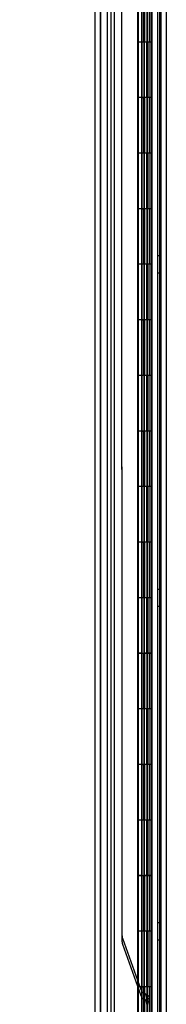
# Model space of a CAD drawing. Header units: inches. Extents: x 1 to 359, y -2 to 239.
# Tile 73 of 83: x 198.15 to 200.79, y 110.86 to 128.57. Entities that reach past the tile are written whole.
import ezdxf
from ezdxf.enums import TextEntityAlignment as Align
from ezdxf.lldxf.tags import DXFTag

# ---------------------------------------------------------------- set-up
doc = ezdxf.new("R2010")
doc.units = ezdxf.units.IN
doc.header["$MEASUREMENT"] = 0
for name, color, linetype in [('COM54746-60', 7, 'Continuous'), ('COM70220', 7, 'Continuous'), ('COM70739-9', 7, 'Continuous'), ('COM70839-3', 7, 'Continuous'), ('COM71196-8', 7, 'Continuous'), ('COM71301-3', 7, 'Continuous'), ('Default', 7, 'Continuous')]:
    doc.layers.add(name, color=color, linetype=linetype)
doc.styles.add('SEACAD_Times_New_Roman', font='times.ttf')
tags = doc.linetypes.add('HIDDEN2', pattern=[0.1875, 0.125, -0.0625]).pattern_tags.tags
tags[6:7] = [DXFTag(74, 4), DXFTag(75, 0), DXFTag(340, '0'), DXFTag(46, 0.0), DXFTag(50, 0.0), DXFTag(44, 0.0), DXFTag(45, 0.0)]
tags[4:5] = [DXFTag(74, 4), DXFTag(75, 0), DXFTag(340, '0'), DXFTag(46, 0.0), DXFTag(50, 0.0), DXFTag(44, 0.0), DXFTag(45, 0.0)]
doc.dimstyles.new('HAMMOND_(STH_-_540x360)', dxfattribs={"dimtxt": 2, "dimasz": 2.5, "dimexe": 1, "dimexo": 1, "dimgap": 0.5, "dimtad": 0, "dimtih": 1, "dimtoh": 1, "dimzin": 0, "dimdsep": 46, "dimtxsty": 'SEACAD_Times_New_Roman', "dimblk1": '_SE_FILLED', "dimblk2": '_SE_FILLED', "dimsah": 1, "dimcen": 1, "dimadec": 0, "dimazin": 0, "dimtfac": 0.8, "dimtofl": 0, "dimtmove": 0, "dimatfit": 3, "dimfxl": 1, "dimtolj": 1, "dimtzin": 0, "dimarcsym": 0})

# ---------------------------------------------------------------- blocks, each defined once
blk = doc.blocks.new('SE4')
at = {"layer": 'COM54746-60', "color": 7, "linetype": 'HIDDEN2'}
for p, q in [((199.792, 139.173), (199.792, 79.173)), ((200.633, 139.173), (200.633, 79.173)), ((200.347, 138.173), (200.347, 79.173)), ((200.447, 79.173), (200.447, 138.173)), ((200.342, 129.173), (200.342, 128.173)), ((200.386, 128.173), (200.386, 129.172)), ((200.392, 128.173), (200.392, 129.172)), ((200.397, 129.173), (200.397, 128.173)), ((200.438, 129.173), (200.438, 128.173)), ((200.452, 128.173), (200.452, 129.172)), ((200.514, 128.173), (200.514, 129.172)), ((200.523, 129.173), (200.523, 128.173)), ((200.527, 128.173), (200.527, 129.173)), ((200.532, 128.173), (200.532, 129.173)), ((200.342, 128.173), (200.342, 127.172)), ((200.386, 128.173), (200.386, 127.172)), ((200.392, 128.173), (200.392, 127.172)), ((200.397, 127.173), (200.397, 128.173)), ((200.438, 127.173), (200.438, 128.173)), ((200.452, 127.172), (200.452, 128.173)), ((200.483, 127.173), (200.483, 128.173)), ((200.532, 128.173), (200.527, 128.173)), ((200.532, 127.173), (200.532, 128.173)), ((200.342, 127.174), (200.28, 127.174)), ((200.342, 127.174), (200.386, 127.174)), ((200.342, 127.173), (200.342, 126.173)), ((200.514, 127.174), (200.386, 127.174)), ((200.386, 126.173), (200.386, 127.172)), ((200.392, 126.173), (200.392, 127.172)), ((200.397, 127.173), (200.397, 126.173)), ((200.438, 127.173), (200.438, 126.173)), ((200.452, 126.173), (200.452, 127.172)), ((200.514, 127.172), (200.514, 127.173)), ((200.514, 126.173), (200.514, 127.172)), ((200.523, 127.173), (200.523, 126.173)), ((200.532, 127.173), (200.527, 127.173)), ((200.527, 126.173), (200.527, 127.173)), ((200.532, 126.173), (200.532, 127.173)), ((200.342, 126.173), (200.342, 125.172)), ((200.386, 126.173), (200.386, 125.172)), ((200.392, 126.173), (200.392, 125.172)), ((200.397, 125.173), (200.397, 126.173)), ((200.438, 125.173), (200.438, 126.173)), ((200.452, 125.172), (200.452, 126.173)), ((200.483, 125.173), (200.483, 126.173)), ((200.532, 126.173), (200.527, 126.173)), ((200.532, 125.173), (200.532, 126.173)), ((200.342, 125.174), (200.28, 125.174)), ((200.342, 125.174), (200.386, 125.174)), ((200.342, 125.173), (200.342, 124.173)), ((200.514, 125.174), (200.386, 125.174)), ((200.386, 124.173), (200.386, 125.172)), ((200.392, 124.173), (200.392, 125.172)), ((200.397, 125.173), (200.397, 124.173)), ((200.438, 125.173), (200.438, 124.173)), ((200.452, 124.173), (200.452, 125.172)), ((200.514, 125.172), (200.514, 125.173)), ((200.514, 124.173), (200.514, 125.172)), ((200.523, 125.173), (200.523, 124.173)), ((200.532, 125.173), (200.527, 125.173)), ((200.527, 124.173), (200.527, 125.173)), ((200.532, 124.173), (200.532, 125.173)), ((200.695, 124.325), (200.633, 124.325)), ((200.342, 124.173), (200.342, 123.172)), ((200.386, 124.173), (200.386, 123.172)), ((200.392, 124.173), (200.392, 123.172)), ((200.397, 123.173), (200.397, 124.173)), ((200.438, 123.173), (200.438, 124.173)), ((200.452, 123.172), (200.452, 124.173)), ((200.483, 123.173), (200.483, 124.173)), ((200.532, 124.173), (200.527, 124.173)), ((200.532, 123.173), (200.532, 124.173)), ((200.633, 124.021), (200.695, 124.021)), ((200.342, 123.174), (200.28, 123.174)), ((200.342, 123.174), (200.386, 123.174)), ((200.342, 123.173), (200.342, 122.173)), ((200.514, 123.174), (200.386, 123.174)), ((200.386, 122.173), (200.386, 123.172)), ((200.392, 122.173), (200.392, 123.172)), ((200.397, 123.173), (200.397, 122.173)), ((200.438, 123.173), (200.438, 122.173)), ((200.452, 122.173), (200.452, 123.172)), ((200.514, 123.172), (200.514, 123.173)), ((200.514, 122.173), (200.514, 123.172)), ((200.523, 123.173), (200.523, 122.173)), ((200.532, 123.173), (200.527, 123.173)), ((200.527, 122.173), (200.527, 123.173)), ((200.532, 122.173), (200.532, 123.173)), ((200.342, 122.173), (200.342, 121.172)), ((200.386, 122.173), (200.386, 121.172)), ((200.392, 122.173), (200.392, 121.172)), ((200.397, 121.173), (200.397, 122.173)), ((200.438, 121.173), (200.438, 122.173)), ((200.452, 121.172), (200.452, 122.173)), ((200.483, 121.173), (200.483, 122.173)), ((200.532, 122.173), (200.527, 122.173)), ((200.532, 121.173), (200.532, 122.173)), ((200.342, 121.174), (200.28, 121.174)), ((200.342, 121.174), (200.386, 121.174)), ((200.342, 121.173), (200.342, 120.173)), ((200.514, 121.174), (200.386, 121.174)), ((200.386, 120.173), (200.386, 121.172)), ((200.392, 120.173), (200.392, 121.172)), ((200.397, 121.173), (200.397, 120.173)), ((200.438, 121.173), (200.438, 120.173)), ((200.452, 120.173), (200.452, 121.172)), ((200.514, 121.172), (200.514, 121.173)), ((200.514, 120.173), (200.514, 121.172)), ((200.523, 121.173), (200.523, 120.173)), ((200.532, 121.173), (200.527, 121.173)), ((200.527, 120.173), (200.527, 121.173)), ((200.532, 120.173), (200.532, 121.173)), ((200.342, 120.173), (200.342, 119.172)), ((200.386, 120.173), (200.386, 119.172)), ((200.392, 120.173), (200.392, 119.172)), ((200.397, 119.173), (200.397, 120.173)), ((200.438, 119.173), (200.438, 120.173)), ((200.452, 119.172), (200.452, 120.173)), ((200.483, 119.173), (200.483, 120.173)), ((200.532, 120.173), (200.527, 120.173)), ((200.532, 119.173), (200.532, 120.173)), ((200.342, 119.174), (200.28, 119.174)), ((200.342, 119.174), (200.386, 119.174)), ((200.342, 119.173), (200.342, 118.173)), ((200.514, 119.174), (200.386, 119.174)), ((200.386, 118.173), (200.386, 119.172)), ((200.392, 118.173), (200.392, 119.172)), ((200.397, 119.173), (200.397, 118.173)), ((200.438, 119.173), (200.438, 118.173)), ((200.452, 118.173), (200.452, 119.172)), ((200.514, 119.172), (200.514, 119.173)), ((200.514, 118.173), (200.514, 119.172)), ((200.523, 119.173), (200.523, 118.173)), ((200.532, 119.173), (200.527, 119.173)), ((200.527, 118.173), (200.527, 119.173)), ((200.532, 118.173), (200.532, 119.173)), ((200.342, 118.173), (200.342, 117.172)), ((200.386, 118.173), (200.386, 117.172)), ((200.392, 118.173), (200.392, 117.172)), ((200.397, 117.173), (200.397, 118.173)), ((200.438, 117.173), (200.438, 118.173)), ((200.452, 117.172), (200.452, 118.173)), ((200.483, 117.173), (200.483, 118.173)), ((200.532, 118.173), (200.527, 118.173)), ((200.532, 117.173), (200.532, 118.173)), ((200.695, 118.325), (200.633, 118.325)), ((200.633, 118.021), (200.695, 118.021)), ((200.342, 117.174), (200.28, 117.174)), ((200.342, 117.174), (200.386, 117.174)), ((200.342, 117.173), (200.342, 116.173)), ((200.514, 117.174), (200.386, 117.174)), ((200.386, 116.173), (200.386, 117.172)), ((200.392, 116.173), (200.392, 117.172)), ((200.397, 117.173), (200.397, 116.173)), ((200.438, 117.173), (200.438, 116.173)), ((200.452, 116.173), (200.452, 117.172)), ((200.514, 117.172), (200.514, 117.173)), ((200.514, 116.173), (200.514, 117.172)), ((200.523, 117.173), (200.523, 116.173)), ((200.532, 117.173), (200.527, 117.173)), ((200.527, 116.173), (200.527, 117.173)), ((200.532, 116.173), (200.532, 117.173)), ((200.342, 116.173), (200.342, 115.172)), ((200.386, 116.173), (200.386, 115.172)), ((200.392, 116.173), (200.392, 115.172)), ((200.397, 115.173), (200.397, 116.173)), ((200.438, 115.173), (200.438, 116.173)), ((200.452, 115.172), (200.452, 116.173)), ((200.483, 115.173), (200.483, 116.173)), ((200.532, 116.173), (200.527, 116.173)), ((200.532, 115.173), (200.532, 116.173)), ((200.342, 115.174), (200.28, 115.174)), ((200.342, 115.174), (200.386, 115.174)), ((200.342, 115.173), (200.342, 114.173)), ((200.514, 115.174), (200.386, 115.174)), ((200.386, 114.173), (200.386, 115.172)), ((200.392, 114.173), (200.392, 115.172)), ((200.397, 115.173), (200.397, 114.173)), ((200.438, 115.173), (200.438, 114.173)), ((200.452, 114.173), (200.452, 115.172)), ((200.514, 115.172), (200.514, 115.173)), ((200.514, 114.173), (200.514, 115.172)), ((200.523, 115.173), (200.523, 114.173)), ((200.532, 115.173), (200.527, 115.173)), ((200.527, 114.173), (200.527, 115.173)), ((200.532, 114.173), (200.532, 115.173)), ((200.342, 114.173), (200.342, 113.172)), ((200.386, 114.173), (200.386, 113.172)), ((200.392, 114.173), (200.392, 113.172)), ((200.397, 113.173), (200.397, 114.173)), ((200.438, 113.173), (200.438, 114.173)), ((200.452, 113.172), (200.452, 114.173)), ((200.483, 113.173), (200.483, 114.173)), ((200.532, 114.173), (200.527, 114.173)), ((200.532, 113.173), (200.532, 114.173)), ((200.342, 113.174), (200.28, 113.174)), ((200.342, 113.174), (200.386, 113.174)), ((200.342, 113.173), (200.342, 112.173)), ((200.514, 113.174), (200.386, 113.174)), ((200.386, 112.173), (200.386, 113.172)), ((200.392, 112.173), (200.392, 113.172)), ((200.397, 113.173), (200.397, 112.173)), ((200.438, 113.173), (200.438, 112.173)), ((200.452, 112.173), (200.452, 113.172)), ((200.514, 113.172), (200.514, 113.173)), ((200.514, 112.173), (200.514, 113.172)), ((200.523, 113.173), (200.523, 112.173)), ((200.532, 113.173), (200.527, 113.173)), ((200.527, 112.173), (200.527, 113.173)), ((200.532, 112.173), (200.532, 113.173)), ((200.695, 112.325), (200.633, 112.325)), ((200.342, 112.173), (200.342, 111.172)), ((200.386, 112.173), (200.386, 111.172)), ((200.392, 112.173), (200.392, 111.172)), ((200.397, 111.173), (200.397, 112.173)), ((200.438, 111.173), (200.438, 112.173)), ((200.452, 111.172), (200.452, 112.173)), ((200.483, 111.173), (200.483, 112.173)), ((200.532, 112.173), (200.527, 112.173)), ((200.532, 111.173), (200.532, 112.173)), ((200.633, 112.021), (200.695, 112.021)), ((200.342, 111.174), (200.28, 111.174)), ((200.342, 111.174), (200.386, 111.174)), ((200.342, 111.173), (200.342, 110.173)), ((200.514, 111.174), (200.386, 111.174)), ((200.386, 110.173), (200.386, 111.172)), ((200.392, 110.173), (200.392, 111.172)), ((200.397, 111.173), (200.397, 110.173)), ((200.438, 111.173), (200.438, 110.173)), ((200.452, 110.173), (200.452, 111.172)), ((200.514, 111.172), (200.514, 111.173)), ((200.514, 110.173), (200.514, 111.172)), ((200.523, 111.173), (200.523, 110.173)), ((200.532, 111.173), (200.527, 111.173)), ((200.527, 110.173), (200.527, 111.173)), ((200.532, 110.173), (200.532, 111.173))]:
    blk.add_line(p, q, dxfattribs=at)
at = {"layer": 'COM54746-60', "color": 7, "linetype": 'Continuous'}
for p, q in [((200.28, 129.173), (200.28, 128.173)), ((200.483, 129.173), (200.483, 128.173)), ((200.28, 128.173), (200.28, 127.172)), ((200.483, 128.173), (200.28, 128.173)), ((200.483, 128.173), (200.28, 128.173)), ((200.527, 128.173), (200.483, 128.173)), ((200.514, 127.173), (200.514, 128.173)), ((200.523, 127.173), (200.523, 128.173)), ((200.527, 128.173), (200.527, 127.173)), ((200.483, 127.173), (200.28, 127.173)), ((200.28, 127.173), (200.28, 126.173)), ((200.514, 127.172), (200.28, 127.172)), ((200.483, 127.173), (200.483, 126.173)), ((200.527, 127.173), (200.483, 127.173)), ((200.28, 126.173), (200.28, 125.172)), ((200.483, 126.173), (200.28, 126.173)), ((200.483, 126.173), (200.28, 126.173)), ((200.527, 126.173), (200.483, 126.173)), ((200.514, 125.173), (200.514, 126.173)), ((200.523, 125.173), (200.523, 126.173)), ((200.527, 126.173), (200.527, 125.173)), ((200.483, 125.173), (200.28, 125.173)), ((200.28, 125.173), (200.28, 124.173)), ((200.514, 125.172), (200.28, 125.172)), ((200.483, 125.173), (200.483, 124.173)), ((200.527, 125.173), (200.483, 125.173)), ((200.28, 124.173), (200.28, 123.172)), ((200.483, 124.173), (200.28, 124.173)), ((200.483, 124.173), (200.28, 124.173)), ((200.527, 124.173), (200.483, 124.173)), ((200.514, 123.173), (200.514, 124.173)), ((200.523, 123.173), (200.523, 124.173)), ((200.527, 124.173), (200.527, 123.173)), ((200.483, 123.173), (200.28, 123.173)), ((200.28, 123.173), (200.28, 122.173)), ((200.514, 123.172), (200.28, 123.172)), ((200.483, 123.173), (200.483, 122.173)), ((200.527, 123.173), (200.483, 123.173)), ((200.28, 122.173), (200.28, 121.172)), ((200.483, 122.173), (200.28, 122.173)), ((200.483, 122.173), (200.28, 122.173)), ((200.527, 122.173), (200.483, 122.173)), ((200.514, 121.173), (200.514, 122.173)), ((200.523, 121.173), (200.523, 122.173)), ((200.527, 122.173), (200.527, 121.173)), ((200.483, 121.173), (200.28, 121.173)), ((200.28, 121.173), (200.28, 120.173)), ((200.514, 121.172), (200.28, 121.172)), ((200.483, 121.173), (200.483, 120.173)), ((200.527, 121.173), (200.483, 121.173)), ((200.28, 120.173), (200.28, 119.172)), ((200.483, 120.173), (200.28, 120.173)), ((200.483, 120.173), (200.28, 120.173)), ((200.527, 120.173), (200.483, 120.173)), ((200.514, 119.173), (200.514, 120.173)), ((200.523, 119.173), (200.523, 120.173)), ((200.527, 120.173), (200.527, 119.173)), ((200.483, 119.173), (200.28, 119.173)), ((200.28, 119.173), (200.28, 118.173)), ((200.514, 119.172), (200.28, 119.172)), ((200.483, 119.173), (200.483, 118.173)), ((200.527, 119.173), (200.483, 119.173)), ((200.28, 118.173), (200.28, 117.172)), ((200.483, 118.173), (200.28, 118.173)), ((200.483, 118.173), (200.28, 118.173)), ((200.527, 118.173), (200.483, 118.173)), ((200.514, 117.173), (200.514, 118.173)), ((200.523, 117.173), (200.523, 118.173)), ((200.527, 118.173), (200.527, 117.173)), ((200.483, 117.173), (200.28, 117.173)), ((200.28, 117.173), (200.28, 116.173)), ((200.514, 117.172), (200.28, 117.172)), ((200.483, 117.173), (200.483, 116.173)), ((200.527, 117.173), (200.483, 117.173)), ((200.28, 116.173), (200.28, 115.172)), ((200.483, 116.173), (200.28, 116.173)), ((200.483, 116.173), (200.28, 116.173)), ((200.527, 116.173), (200.483, 116.173)), ((200.514, 115.173), (200.514, 116.173)), ((200.523, 115.173), (200.523, 116.173)), ((200.527, 116.173), (200.527, 115.173)), ((200.483, 115.173), (200.28, 115.173)), ((200.28, 115.173), (200.28, 114.173)), ((200.514, 115.172), (200.28, 115.172)), ((200.483, 115.173), (200.483, 114.173)), ((200.527, 115.173), (200.483, 115.173)), ((200.28, 114.173), (200.28, 113.172)), ((200.483, 114.173), (200.28, 114.173)), ((200.483, 114.173), (200.28, 114.173)), ((200.527, 114.173), (200.483, 114.173)), ((200.514, 113.173), (200.514, 114.173)), ((200.523, 113.173), (200.523, 114.173)), ((200.527, 114.173), (200.527, 113.173)), ((200.483, 113.173), (200.28, 113.173)), ((200.28, 113.173), (200.28, 112.173)), ((200.514, 113.172), (200.28, 113.172)), ((200.483, 113.173), (200.483, 112.173)), ((200.527, 113.173), (200.483, 113.173)), ((200.28, 112.173), (200.28, 111.172)), ((200.483, 112.173), (200.28, 112.173)), ((200.483, 112.173), (200.28, 112.173)), ((200.527, 112.173), (200.483, 112.173)), ((200.514, 111.173), (200.514, 112.173)), ((200.523, 111.173), (200.523, 112.173)), ((200.527, 112.173), (200.527, 111.173)), ((200.483, 111.173), (200.28, 111.173)), ((200.28, 111.173), (200.28, 110.173)), ((200.514, 111.172), (200.28, 111.172)), ((200.483, 111.173), (200.483, 110.173)), ((200.527, 111.173), (200.483, 111.173))]:
    blk.add_line(p, q, dxfattribs=at)
at = {"layer": 'COM70220', "color": 7, "linetype": 'HIDDEN2'}
for p, q in [((199.604, 78.607), (199.604, 139.667)), ((199.605, 78.607), (199.605, 139.667)), ((199.607, 78.607), (199.607, 139.667)), ((199.853, 78.607), (199.853, 139.667))]:
    blk.add_line(p, q, dxfattribs=at)
at = {"layer": 'COM70739-9', "color": 7, "linetype": 'HIDDEN2'}
blk.add_line((200.665, 139.374), (200.665, 78.754), dxfattribs=at)
at = {"layer": 'COM70839-3', "color": 7, "linetype": 'HIDDEN2'}
for p, q in [((199.992, 112.088), (199.989, 137.73)), ((200.451, 109.828), (200.448, 137.73)), ((200.523, 109.828), (200.52, 137.73)), ((199.992, 111.981), (199.989, 137.623)), ((200.451, 109.721), (200.448, 137.623)), ((200.523, 109.721), (200.52, 137.623)), ((199.999, 112.046), (200.331, 111.127)), ((199.999, 111.938), (200.331, 111.02)), ((200.437, 110.966), (200.48, 110.966)), ((200.437, 110.859), (200.437, 110.966)), ((200.48, 110.859), (200.48, 110.966))]:
    blk.add_line(p, q, dxfattribs=at)
for centre, radius, start, end in [((200.117, 112.088), 0.125, 180.0066, 199.8699), ((200.117, 111.981), 0.125, 180.0066, 199.8699), ((200.448, 111.17), 0.125, 199.8699, 244.8221), ((200.448, 111.062), 0.125, 199.8699, 244.8221), ((200.353, 110.966), 0.1, 51.6539, 64.8221), ((200.353, 110.859), 0.1, 51.6539, 64.8221), ((200.311, 110.973), 0.126, 356.7583, 34.4921), ((200.311, 110.866), 0.126, 356.7583, 34.4921)]:
    blk.add_arc(centre, radius, start, end, dxfattribs=at)
for points in [[(200.415, 111.045), (200.416, 111.044), (200.419, 111.043), (200.424, 111.04), (200.433, 111.036), (200.448, 111.027), (200.462, 111.014), (200.472, 111), (200.477, 110.989), (200.479, 110.98), (200.48, 110.972), (200.48, 110.968), (200.48, 110.966)], [(200.415, 110.937), (200.416, 110.937), (200.419, 110.935), (200.424, 110.933), (200.433, 110.929), (200.448, 110.919), (200.462, 110.907), (200.472, 110.892), (200.477, 110.882), (200.479, 110.872), (200.48, 110.864), (200.48, 110.861), (200.48, 110.859)]]:
    blk.add_open_spline(points, degree=3, knots=[0, 0, 0, 0, 0.046761, 0.078989, 0.156051, 0.302551, 0.565706, 0.683753, 0.793954, 0.898513, 0.94939, 1, 1, 1, 1], dxfattribs=at)
at = {"layer": 'COM71196-8', "color": 7, "linetype": 'Continuous'}
for p, q in [((200.278, 78.002), (200.278, 140.344)), ((199.508, 78.097), (199.508, 140.249))]:
    blk.add_line(p, q, dxfattribs=at)
at = {"layer": 'COM71196-8', "color": 7, "linetype": 'HIDDEN2'}
for p, q in [((199.603, 78.097), (199.603, 140.249)), ((200.383, 139.814), (200.383, 78.314))]:
    blk.add_line(p, q, dxfattribs=at)
at = {"layer": 'COM71301-3', "color": 7, "linetype": 'HIDDEN2'}
for p, q in [((199.728, 78.409), (199.728, 139.719)), ((200.79, 78.409), (200.79, 139.719))]:
    blk.add_line(p, q, dxfattribs=at)
at = {"layer": 'COM71301-3', "color": 7, "linetype": 'Continuous'}
blk.add_line((200.695, 78.409), (200.695, 139.719), dxfattribs=at)
blk = doc.blocks.new('DMBLK113')
at = {"layer": 'Default', "linetype": 'Continuous', "transparency": 16777216}
for points in [[(181.317, 137.939), (182.15, 137.939), (181.733, 140.439)], [(181.317, 80.407), (181.733, 77.907), (182.15, 80.407)]]:
    blk.add_hatch(color=7, dxfattribs=at).paths.add_polyline_path(points)
at = {"layer": 'Default', "color": 7, "linetype": 'Continuous', "transparency": 16777216}
for p, q in [((198.698, 140.439), (180.733, 140.439)), ((181.733, 140.439), (181.733, 110.873)), ((181.733, 104.473), (181.733, 77.907)), ((198.698, 77.907), (180.733, 77.907))]:
    blk.add_line(p, q, dxfattribs=at)
at = {"layer": 'Default', "color": 7, "linetype": 'Continuous', "transparency": 16777216, "style": 'SEACAD_Times_New_Roman'}
for s, p in [('62.53', (178.321, 110.173)), ('DOOR', (177.539, 107.173))]:
    blk.add_text(s, height=2, dxfattribs=at).set_placement(p, align=Align.TOP_LEFT)
blk = doc.blocks.new('_SE_FILLED')
at = {"color": 0}
blk.add_line((0, 0), (-1, 0), dxfattribs=at)
blk.add_solid([(0, 0), (-1, -0.1665), (-1, 0.1665), (0, 0)], dxfattribs=at)

msp = doc.modelspace()

# ---------------------------------------------------------------- block references
at = {"layer": 'Default'}
msp.add_blockref('SE4', (0, 0), dxfattribs=at)

# ---------------------------------------------------------------- dimensions: what is measured, and where the dimension line sits
at = {"layer": 'Default', "color": 7, "linetype": 'Continuous'}
dim = msp.add_linear_dim(base=(181.733, 140.439), p1=(199.698, 140.439), p2=(199.698, 77.907), angle=270, text='\\A1;<>\\PDOOR', dimstyle='HAMMOND_(STH_-_540x360)', dxfattribs=at)
dim.commit()
dim.dimension.update_dxf_attribs({"geometry": 'DMBLK113', "text_midpoint": (181.733, 109.173), "dimtype": 161})

doc.saveas('drawing.dxf')
